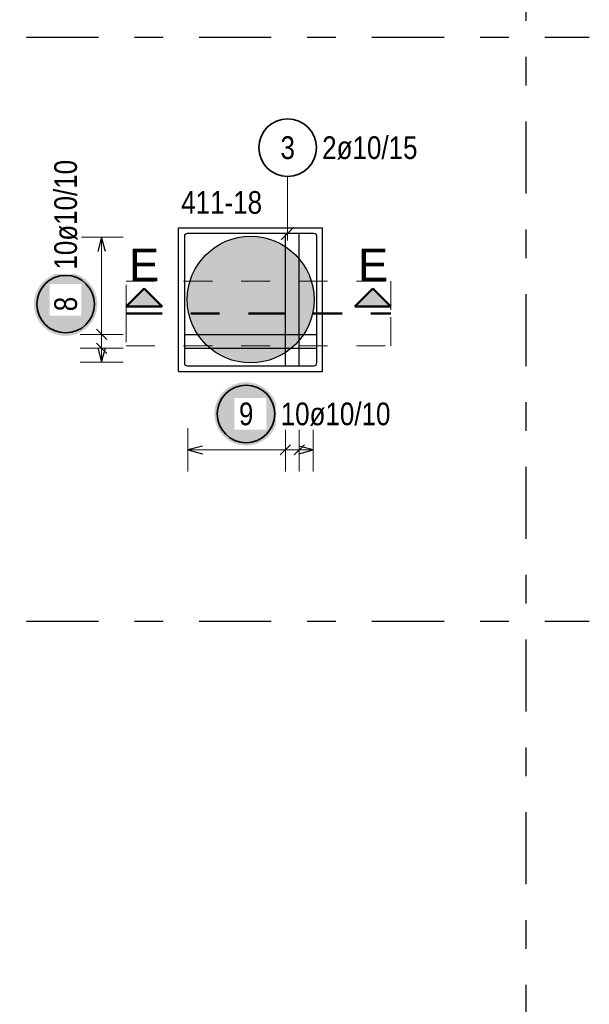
# Model space of a CAD drawing. Header units: millimetres. Extents: x -1.9 to 32.6, y 0 to 21.
# Tile 38 of 59: x 10.9 to 12.9, y 15.9 to 19.3. Entities that reach past the tile are written whole.
import ezdxf

# ---------------------------------------------------------------- set-up
doc = ezdxf.new("R2010")
doc.units = ezdxf.units.MM
for name, pattern in [('DASHDOT', [1, 0.5, -0.25, 0, -0.25]), ('DASHDOTX2', [2, 1, -0.5, 0, -0.5]), ('HIDDEN', [0.375, 0.25, -0.125])]:
    doc.linetypes.add(name, pattern=pattern)
doc.layers.add('Achsen', color=7, linetype='Continuous', lineweight=20)
doc.layers.add('nplo Bewehrung', color=7, linetype='Continuous', lineweight=20)
doc.styles.add('Arial', font='arial.ttf')
doc.styles.add('Arial Narrow', font='ARIALN.TTF')

msp = doc.modelspace()

# ---------------------------------------------------------------- hatches: boundary and pattern name
at = {"lineweight": 13, "true_color": 0xd7ffd7}
msp.add_hatch(color=254, dxfattribs=at).paths.add_polyline_path([(11.9124, 18.322441), (11.91238, 18.325407), (11.91232, 18.328373), (11.91222, 18.331338), (11.91208, 18.334301), (11.9119, 18.337261), (11.91168, 18.340219), (11.91142, 18.343174), (11.911121, 18.346126), (11.910782, 18.349072), (11.910403, 18.352014), (11.909984, 18.354951), (11.909526, 18.357882), (11.909029, 18.360806), (11.908492, 18.363723), (11.907915, 18.366633), (11.9073, 18.369535), (11.906646, 18.372428), (11.905952, 18.375312), (11.90522, 18.378186), (11.904449, 18.381051), (11.903639, 18.383905), (11.902791, 18.386747), (11.901905, 18.389578), (11.900981, 18.392397), (11.900019, 18.395202), (11.899019, 18.397995), (11.897982, 18.400774), (11.896907, 18.403539), (11.895795, 18.406289), (11.894646, 18.409023), (11.89346, 18.411742), (11.892238, 18.414445), (11.890979, 18.417131), (11.889684, 18.4198), (11.888354, 18.422451), (11.886987, 18.425084), (11.885586, 18.427698), (11.884149, 18.430293), (11.882678, 18.432869), (11.881171, 18.435424), (11.879631, 18.437959), (11.878056, 18.440473), (11.876448, 18.442966), (11.874806, 18.445436), (11.873131, 18.447884), (11.871424, 18.45031), (11.869683, 18.452712), (11.867911, 18.45509), (11.866106, 18.457445), (11.86427, 18.459774), (11.862403, 18.462079), (11.860505, 18.464359), (11.858576, 18.466612), (11.856617, 18.46884), (11.854628, 18.471041), (11.85261, 18.473214), (11.850563, 18.475361), (11.848487, 18.477479), (11.846382, 18.47957), (11.84425, 18.481632), (11.842089, 18.483664), (11.839902, 18.485668), (11.837688, 18.487642), (11.835447, 18.489586), (11.833181, 18.491499), (11.830889, 18.493382), (11.828571, 18.495234), (11.826229, 18.497054), (11.823863, 18.498843), (11.821472, 18.500599), (11.819058, 18.502323), (11.816622, 18.504014), (11.814162, 18.505673), (11.811681, 18.507298), (11.809177, 18.508889), (11.806653, 18.510447), (11.804108, 18.51197), (11.801542, 18.513459), (11.798957, 18.514913), (11.796352, 18.516332), (11.793728, 18.517716), (11.791086, 18.519065), (11.788426, 18.520378), (11.785749, 18.521654), (11.783054, 18.522895), (11.780343, 18.524099), (11.777617, 18.525266), (11.774874, 18.526397), (11.772117, 18.52749), (11.769345, 18.528546), (11.766559, 18.529565), (11.76376, 18.530546), (11.760947, 18.531489), (11.758123, 18.532395), (11.755286, 18.533262), (11.752438, 18.53409), (11.749579, 18.534881), (11.746709, 18.535632), (11.74383, 18.536345), (11.740941, 18.537019), (11.738043, 18.537654), (11.735138, 18.53825), (11.732224, 18.538807), (11.729303, 18.539324), (11.726376, 18.539802), (11.723442, 18.54024), (11.720503, 18.540639), (11.717558, 18.540998), (11.714609, 18.541317), (11.711656, 18.541597), (11.708699, 18.541836), (11.70574, 18.542036), (11.702778, 18.542196), (11.699814, 18.542316), (11.696849, 18.542396), (11.693883, 18.542436), (11.690916, 18.542436), (11.68795, 18.542396), (11.684985, 18.542316), (11.682021, 18.542196), (11.679059, 18.542036), (11.6761, 18.541836), (11.673143, 18.541597), (11.67019, 18.541317), (11.667241, 18.540998), (11.664297, 18.540639), (11.661357, 18.54024), (11.658424, 18.539802), (11.655496, 18.539324), (11.652575, 18.538807), (11.649662, 18.53825), (11.646756, 18.537654), (11.643858, 18.537019), (11.64097, 18.536345), (11.63809, 18.535632), (11.635221, 18.534881), (11.632362, 18.53409), (11.629513, 18.533262), (11.626677, 18.532395), (11.623852, 18.531489), (11.62104, 18.530546), (11.61824, 18.529565), (11.615454, 18.528546), (11.612682, 18.52749), (11.609925, 18.526397), (11.607183, 18.525266), (11.604456, 18.524099), (11.601745, 18.522895), (11.59905, 18.521654), (11.596373, 18.520378), (11.593713, 18.519065), (11.591071, 18.517716), (11.588447, 18.516332), (11.585842, 18.514913), (11.583257, 18.513459), (11.580691, 18.51197), (11.578146, 18.510447), (11.575622, 18.508889), (11.573119, 18.507298), (11.570637, 18.505673), (11.568178, 18.504014), (11.565741, 18.502323), (11.563327, 18.500599), (11.560937, 18.498843), (11.55857, 18.497054), (11.556228, 18.495234), (11.553911, 18.493382), (11.551619, 18.491499), (11.549352, 18.489586), (11.547111, 18.487642), (11.544897, 18.485668), (11.54271, 18.483664), (11.54055, 18.481632), (11.538417, 18.47957), (11.536313, 18.477479), (11.534236, 18.475361), (11.532189, 18.473214), (11.530171, 18.471041), (11.528182, 18.46884), (11.526223, 18.466612), (11.524294, 18.464359), (11.522396, 18.462079), (11.520529, 18.459774), (11.518693, 18.457445), (11.516888, 18.45509), (11.515116, 18.452712), (11.513376, 18.45031), (11.511668, 18.447884), (11.509993, 18.445436), (11.508351, 18.442966), (11.506743, 18.440473), (11.505168, 18.437959), (11.503628, 18.435424), (11.502122, 18.432869), (11.50065, 18.430293), (11.499213, 18.427698), (11.497812, 18.425084), (11.496446, 18.422451), (11.495115, 18.4198), (11.49382, 18.417131), (11.492562, 18.414445), (11.491339, 18.411742), (11.490153, 18.409023), (11.489004, 18.406289), (11.487892, 18.403539), (11.486818, 18.400774), (11.48578, 18.397995), (11.48478, 18.395202), (11.483818, 18.392397), (11.482894, 18.389578), (11.482008, 18.386747), (11.48116, 18.383905), (11.48035, 18.381051), (11.479579, 18.378186), (11.478847, 18.375312), (11.478154, 18.372428), (11.477499, 18.369535), (11.476884, 18.366633), (11.476308, 18.363723), (11.475771, 18.360806), (11.475273, 18.357882), (11.474815, 18.354951), (11.474396, 18.352014), (11.474017, 18.349072), (11.473678, 18.346126), (11.473379, 18.343174), (11.473119, 18.340219), (11.472899, 18.337261), (11.472719, 18.334301), (11.47258, 18.331338), (11.47248, 18.328373), (11.47242, 18.325407), (11.4724, 18.322441), (11.47242, 18.319475), (11.47248, 18.316509), (11.47258, 18.313545), (11.472719, 18.310582), (11.472899, 18.307621), (11.473119, 18.304663), (11.473379, 18.301708), (11.473678, 18.298757), (11.474017, 18.29581), (11.474396, 18.292868), (11.474815, 18.289931), (11.475273, 18.287), (11.475771, 18.284076), (11.476308, 18.281159), (11.476884, 18.278249), (11.477499, 18.275347), (11.478154, 18.272454), (11.478847, 18.26957), (11.479579, 18.266696), (11.48035, 18.263831), (11.48116, 18.260978), (11.482008, 18.258135), (11.482894, 18.255304), (11.483818, 18.252486), (11.48478, 18.24968), (11.48578, 18.246887), (11.486818, 18.244108), (11.487892, 18.241343), (11.489004, 18.238593), (11.490153, 18.235859), (11.491339, 18.23314), (11.492562, 18.230437), (11.49382, 18.227751), (11.495115, 18.225082), (11.496446, 18.222431), (11.497812, 18.219798), (11.499213, 18.217184), (11.50065, 18.214589), (11.502122, 18.212013), (11.503628, 18.209458), (11.505168, 18.206923), (11.506743, 18.204409), (11.508351, 18.201916), (11.509993, 18.199446), (11.511668, 18.196998), (11.513376, 18.194572), (11.515116, 18.19217), (11.516888, 18.189792), (11.518693, 18.187437), (11.520529, 18.185108), (11.522396, 18.182803), (11.524294, 18.180523), (11.526223, 18.17827), (11.528182, 18.176042), (11.530171, 18.173842), (11.532189, 18.171668), (11.534236, 18.169521), (11.536313, 18.167403), (11.538417, 18.165312), (11.54055, 18.163251), (11.54271, 18.161218), (11.544897, 18.159214), (11.547111, 18.15724), (11.549352, 18.155296), (11.551619, 18.153383), (11.553911, 18.1515), (11.556228, 18.149648), (11.55857, 18.147828), (11.560937, 18.14604), (11.563327, 18.144283), (11.565741, 18.142559), (11.568178, 18.140868), (11.570637, 18.139209), (11.573119, 18.137584), (11.575622, 18.135993), (11.578146, 18.134435), (11.580691, 18.132912), (11.583257, 18.131423), (11.585842, 18.129969), (11.588447, 18.12855), (11.591071, 18.127166), (11.593713, 18.125817), (11.596373, 18.124505), (11.59905, 18.123228), (11.601745, 18.121987), (11.604456, 18.120783), (11.607183, 18.119616), (11.609925, 18.118485), (11.612682, 18.117392), (11.615454, 18.116336), (11.61824, 18.115317), (11.62104, 18.114336), (11.623852, 18.113393), (11.626677, 18.112487), (11.629513, 18.11162), (11.632362, 18.110792), (11.635221, 18.110001), (11.63809, 18.10925), (11.64097, 18.108537), (11.643858, 18.107863), (11.646756, 18.107228), (11.649662, 18.106632), (11.652575, 18.106076), (11.655496, 18.105558), (11.658424, 18.10508), (11.661357, 18.104642), (11.664297, 18.104243), (11.667241, 18.103884), (11.67019, 18.103565), (11.673143, 18.103285), (11.6761, 18.103046), (11.679059, 18.102846), (11.682021, 18.102686), (11.684985, 18.102566), (11.68795, 18.102486), (11.690916, 18.102446), (11.693883, 18.102446), (11.696849, 18.102486), (11.699814, 18.102566), (11.702778, 18.102686), (11.70574, 18.102846), (11.708699, 18.103046), (11.711656, 18.103285), (11.714609, 18.103565), (11.717558, 18.103884), (11.720503, 18.104243), (11.723442, 18.104642), (11.726376, 18.10508), (11.729303, 18.105558), (11.732224, 18.106076), (11.735138, 18.106632), (11.738043, 18.107228), (11.740941, 18.107863), (11.74383, 18.108537), (11.746709, 18.10925), (11.749579, 18.110001), (11.752438, 18.110792), (11.755286, 18.11162), (11.758123, 18.112487), (11.760947, 18.113393), (11.76376, 18.114336), (11.766559, 18.115317), (11.769345, 18.116336), (11.772117, 18.117392), (11.774874, 18.118485), (11.777617, 18.119616), (11.780343, 18.120783), (11.783054, 18.121987), (11.785749, 18.123228), (11.788426, 18.124505), (11.791086, 18.125817), (11.793728, 18.127166), (11.796352, 18.12855), (11.798957, 18.129969), (11.801542, 18.131423), (11.804108, 18.132912), (11.806653, 18.134435), (11.809177, 18.135993), (11.811681, 18.137584), (11.814162, 18.139209), (11.816622, 18.140868), (11.819058, 18.142559), (11.821472, 18.144283), (11.823863, 18.14604), (11.826229, 18.147828), (11.828571, 18.149648), (11.830889, 18.1515), (11.833181, 18.153383), (11.835447, 18.155296), (11.837688, 18.15724), (11.839902, 18.159214), (11.842089, 18.161218), (11.84425, 18.163251), (11.846382, 18.165312), (11.848487, 18.167403), (11.850563, 18.169521), (11.85261, 18.171668), (11.854628, 18.173842), (11.856617, 18.176042), (11.858576, 18.17827), (11.860505, 18.180523), (11.862403, 18.182803), (11.86427, 18.185108), (11.866106, 18.187437), (11.867911, 18.189792), (11.869683, 18.19217), (11.871424, 18.194572), (11.873131, 18.196998), (11.874806, 18.199446), (11.876448, 18.201916), (11.878056, 18.204409), (11.879631, 18.206923), (11.881171, 18.209458), (11.882678, 18.212013), (11.884149, 18.214589), (11.885586, 18.217184), (11.886987, 18.219798), (11.888354, 18.222431), (11.889684, 18.225082), (11.890979, 18.227751), (11.892238, 18.230437), (11.89346, 18.23314), (11.894646, 18.235859), (11.895795, 18.238593), (11.896907, 18.241343), (11.897982, 18.244108), (11.899019, 18.246887), (11.900019, 18.24968), (11.900981, 18.252486), (11.901905, 18.255304), (11.902791, 18.258135), (11.903639, 18.260978), (11.904449, 18.263831), (11.90522, 18.266696), (11.905952, 18.26957), (11.906646, 18.272454), (11.9073, 18.275347), (11.907915, 18.278249), (11.908492, 18.281159), (11.909029, 18.284076), (11.909526, 18.287), (11.909984, 18.289931), (11.910403, 18.292868), (11.910782, 18.29581), (11.911121, 18.298757), (11.91142, 18.301708), (11.91168, 18.304663), (11.9119, 18.307621), (11.91208, 18.310582), (11.91222, 18.313545), (11.91232, 18.316509), (11.91238, 18.319475)])
at = {"lineweight": 25, "true_color": 0x0000ff}
for points in [[(11.322145, 18.3616), (11.259645, 18.2991), (11.384645, 18.2991)], [(12.116936, 18.3616), (12.054436, 18.2991), (12.179436, 18.2991)]]:
    msp.add_hatch(color=5, dxfattribs=at).paths.add_polyline_path(points)
at = {"layer": 'Achsen', "lineweight": 25, "true_color": 0xffffff}
for points in [[(11.16, 18.306804), (11.159933, 18.310642), (11.159732, 18.314477), (11.159397, 18.318302), (11.158929, 18.322113), (11.158329, 18.325905), (11.157596, 18.329674), (11.156733, 18.333415), (11.155739, 18.337124), (11.154616, 18.340795), (11.153366, 18.344426), (11.15199, 18.34801), (11.15049, 18.351545), (11.148867, 18.355024), (11.147124, 18.358445), (11.145263, 18.361804), (11.143285, 18.365095), (11.141194, 18.368315), (11.138992, 18.37146), (11.136681, 18.374526), (11.134265, 18.37751), (11.131746, 18.380408), (11.129127, 18.383216), (11.126412, 18.385931), (11.123604, 18.388549), (11.120707, 18.391068), (11.117723, 18.393485), (11.114656, 18.395795), (11.111511, 18.397998), (11.108291, 18.400089), (11.105, 18.402066), (11.101642, 18.403928), (11.098221, 18.405671), (11.094741, 18.407294), (11.091207, 18.408794), (11.087622, 18.41017), (11.083992, 18.41142), (11.08032, 18.412542), (11.076611, 18.413536), (11.07287, 18.4144), (11.069101, 18.415132), (11.065309, 18.415733), (11.061498, 18.416201), (11.057673, 18.416536), (11.053839, 18.416737), (11.05, 18.416804), (11.046161, 18.416737), (11.042327, 18.416536), (11.038502, 18.416201), (11.034691, 18.415733), (11.030899, 18.415132), (11.02713, 18.4144), (11.023389, 18.413536), (11.01968, 18.412542), (11.016008, 18.41142), (11.012378, 18.41017), (11.008793, 18.408794), (11.005259, 18.407294), (11.001779, 18.405671), (10.998358, 18.403928), (10.995, 18.402066), (10.991709, 18.400089), (10.988489, 18.397998), (10.985344, 18.395795), (10.982277, 18.393485), (10.979293, 18.391068), (10.976396, 18.388549), (10.973588, 18.385931), (10.970873, 18.383216), (10.968254, 18.380408), (10.965735, 18.37751), (10.963319, 18.374526), (10.961008, 18.37146), (10.958806, 18.368315), (10.956715, 18.365095), (10.954737, 18.361804), (10.952876, 18.358445), (10.951133, 18.355024), (10.94951, 18.351545), (10.94801, 18.34801), (10.946634, 18.344426), (10.945384, 18.340795), (10.944261, 18.337124), (10.943267, 18.333415), (10.942404, 18.329674), (10.941671, 18.325905), (10.941071, 18.322113), (10.940603, 18.318302), (10.940268, 18.314477), (10.940067, 18.310642), (10.94, 18.306804), (10.940067, 18.302965), (10.940268, 18.29913), (10.940603, 18.295305), (10.941071, 18.291494), (10.941671, 18.287702), (10.942404, 18.283933), (10.943267, 18.280192), (10.944261, 18.276483), (10.945384, 18.272812), (10.946634, 18.269181), (10.94801, 18.265597), (10.94951, 18.262063), (10.951133, 18.258583), (10.952876, 18.255162), (10.954737, 18.251804), (10.956715, 18.248512), (10.958806, 18.245292), (10.961008, 18.242147), (10.963319, 18.239081), (10.965735, 18.236097), (10.968254, 18.233199), (10.970873, 18.230391), (10.973588, 18.227676), (10.976396, 18.225058), (10.979293, 18.222539), (10.982277, 18.220122), (10.985344, 18.217812), (10.988489, 18.215609), (10.991709, 18.213518), (10.995, 18.211541), (10.998358, 18.209679), (11.001779, 18.207936), (11.005259, 18.206314), (11.008793, 18.204813), (11.012378, 18.203437), (11.016008, 18.202187), (11.01968, 18.201065), (11.023389, 18.200071), (11.02713, 18.199207), (11.030899, 18.198475), (11.034691, 18.197874), (11.038502, 18.197406), (11.042327, 18.197071), (11.046161, 18.196871), (11.05, 18.196804), (11.053839, 18.196871), (11.057673, 18.197071), (11.061498, 18.197406), (11.065309, 18.197874), (11.069101, 18.198475), (11.07287, 18.199207), (11.076611, 18.200071), (11.08032, 18.201065), (11.083992, 18.202187), (11.087622, 18.203437), (11.091207, 18.204813), (11.094741, 18.206314), (11.098221, 18.207936), (11.101642, 18.209679), (11.105, 18.211541), (11.108291, 18.213518), (11.111511, 18.215609), (11.114656, 18.217812), (11.117723, 18.220122), (11.120707, 18.222539), (11.123604, 18.225058), (11.126412, 18.227676), (11.129127, 18.230391), (11.131746, 18.233199), (11.134265, 18.236097), (11.136681, 18.239081), (11.138992, 18.242147), (11.141194, 18.245292), (11.143285, 18.248512), (11.145263, 18.251804), (11.147124, 18.255162), (11.148867, 18.258583), (11.15049, 18.262063), (11.15199, 18.265597), (11.153366, 18.269181), (11.154616, 18.272812), (11.155739, 18.276483), (11.156733, 18.280192), (11.157596, 18.283933), (11.158329, 18.287702), (11.158929, 18.291494), (11.159397, 18.295305), (11.159732, 18.29913)], [(11.786589, 17.925424), (11.786522, 17.929262), (11.786321, 17.933097), (11.785986, 17.936922), (11.785518, 17.940733), (11.784917, 17.944525), (11.784185, 17.948294), (11.783321, 17.952035), (11.782327, 17.955744), (11.781205, 17.959415), (11.779955, 17.963046), (11.778579, 17.96663), (11.777079, 17.970165), (11.775456, 17.973644), (11.773713, 17.977065), (11.771851, 17.980424), (11.769874, 17.983715), (11.767783, 17.986935), (11.76558, 17.99008), (11.76327, 17.993146), (11.760853, 17.99613), (11.758334, 17.999028), (11.755716, 18.001836), (11.753001, 18.004551), (11.750193, 18.007169), (11.747295, 18.009688), (11.744311, 18.012105), (11.741245, 18.014415), (11.7381, 18.016618), (11.73488, 18.018709), (11.731589, 18.020686), (11.72823, 18.022548), (11.724809, 18.024291), (11.72133, 18.025914), (11.717795, 18.027414), (11.714211, 18.02879), (11.71058, 18.03004), (11.706909, 18.031162), (11.7032, 18.032156), (11.699459, 18.03302), (11.69569, 18.033752), (11.691898, 18.034353), (11.688087, 18.034821), (11.684262, 18.035156), (11.680427, 18.035357), (11.676589, 18.035424), (11.67275, 18.035357), (11.668915, 18.035156), (11.66509, 18.034821), (11.66128, 18.034353), (11.657487, 18.033752), (11.653718, 18.03302), (11.649977, 18.032156), (11.646268, 18.031162), (11.642597, 18.03004), (11.638966, 18.02879), (11.635382, 18.027414), (11.631848, 18.025914), (11.628368, 18.024291), (11.624947, 18.022548), (11.621589, 18.020686), (11.618297, 18.018709), (11.615077, 18.016618), (11.611932, 18.014415), (11.608866, 18.012105), (11.605882, 18.009688), (11.602984, 18.007169), (11.600176, 18.004551), (11.597461, 18.001836), (11.594843, 17.999028), (11.592324, 17.99613), (11.589907, 17.993146), (11.587597, 17.99008), (11.585394, 17.986935), (11.583303, 17.983715), (11.581326, 17.980424), (11.579464, 17.977065), (11.577721, 17.973644), (11.576099, 17.970165), (11.574598, 17.96663), (11.573222, 17.963046), (11.571972, 17.959415), (11.57085, 17.955744), (11.569856, 17.952035), (11.568992, 17.948294), (11.56826, 17.944525), (11.567659, 17.940733), (11.567191, 17.936922), (11.566857, 17.933097), (11.566656, 17.929262), (11.566589, 17.925424), (11.566656, 17.921585), (11.566857, 17.91775), (11.567191, 17.913925), (11.567659, 17.910114), (11.56826, 17.906322), (11.568992, 17.902553), (11.569856, 17.898812), (11.57085, 17.895103), (11.571972, 17.891432), (11.573222, 17.887801), (11.574598, 17.884217), (11.576099, 17.880682), (11.577721, 17.877203), (11.579464, 17.873782), (11.581326, 17.870424), (11.583303, 17.867132), (11.585394, 17.863912), (11.587597, 17.860767), (11.589907, 17.857701), (11.592324, 17.854717), (11.594843, 17.851819), (11.597461, 17.849011), (11.600176, 17.846296), (11.602984, 17.843678), (11.605882, 17.841159), (11.608866, 17.838742), (11.611932, 17.836432), (11.615077, 17.834229), (11.618297, 17.832138), (11.621589, 17.830161), (11.624947, 17.828299), (11.628368, 17.826556), (11.631848, 17.824934), (11.635382, 17.823433), (11.638966, 17.822057), (11.642597, 17.820807), (11.646268, 17.819685), (11.649977, 17.818691), (11.653718, 17.817827), (11.657487, 17.817095), (11.66128, 17.816494), (11.66509, 17.816026), (11.668915, 17.815691), (11.67275, 17.815491), (11.676589, 17.815424), (11.680427, 17.815491), (11.684262, 17.815691), (11.688087, 17.816026), (11.691898, 17.816494), (11.69569, 17.817095), (11.699459, 17.817827), (11.7032, 17.818691), (11.706909, 17.819685), (11.71058, 17.820807), (11.714211, 17.822057), (11.717795, 17.823433), (11.72133, 17.824934), (11.724809, 17.826556), (11.72823, 17.828299), (11.731589, 17.830161), (11.73488, 17.832138), (11.7381, 17.834229), (11.741245, 17.836432), (11.744311, 17.838742), (11.747295, 17.841159), (11.750193, 17.843678), (11.753001, 17.846296), (11.755716, 17.849011), (11.758334, 17.851819), (11.760853, 17.854717), (11.76327, 17.857701), (11.76558, 17.860767), (11.767783, 17.863912), (11.769874, 17.867132), (11.771851, 17.870424), (11.773713, 17.873782), (11.775456, 17.877203), (11.777079, 17.880682), (11.778579, 17.884217), (11.779955, 17.887801), (11.781205, 17.891432), (11.782327, 17.895103), (11.783321, 17.898812), (11.784185, 17.902553), (11.784917, 17.906322), (11.785518, 17.910114), (11.785986, 17.913925), (11.786321, 17.91775)]]:
    msp.add_hatch(color=7, dxfattribs=at).paths.add_polyline_path(points)

# ---------------------------------------------------------------- linework, layer by layer
at = {"color": 3, "linetype": 'Continuous', "lineweight": 25}
for p, q in [((11.442226, 18.072441), (11.442226, 18.572441)), ((11.442226, 18.572441), (11.942226, 18.572441)), ((11.942226, 18.072441), (11.942226, 18.572441)), ((11.442226, 18.072441), (11.942226, 18.072441))]:
    msp.add_line(p, q, dxfattribs=at)
at = {"color": 9, "linetype": 'HIDDEN', "lineweight": 0, "ltscale": 0.25}
for p, q in [((11.259645, 18.2741), (11.259645, 18.386676)), ((11.259645, 18.386676), (12.179436, 18.386676)), ((12.179436, 18.386676), (12.179436, 18.2741)), ((11.259645, 18.2741), (11.259645, 18.161523)), ((12.179436, 18.161523), (12.179436, 18.2741)), ((11.259645, 18.161523), (12.179436, 18.161523))]:
    msp.add_line(p, q, dxfattribs=at)
at = {"color": 4, "linetype": 'Continuous', "lineweight": 50}
for p, q in [((11.322145, 18.3616), (11.259645, 18.2991)), ((11.384645, 18.2991), (11.322145, 18.3616)), ((12.116936, 18.3616), (12.054436, 18.2991)), ((12.179436, 18.2991), (12.116936, 18.3616)), ((11.259645, 18.2991), (11.384645, 18.2991)), ((12.054436, 18.2991), (12.179436, 18.2991))]:
    msp.add_line(p, q, dxfattribs=at)
at = {"color": 4, "linetype": 'DASHDOT', "lineweight": 50, "ltscale": 0.25}
msp.add_line((11.259645, 18.2741), (12.179436, 18.2741), dxfattribs=at)
msp.add_line((11.259645, 18.2741), (12.179436, 18.2741), dxfattribs=at)
at = {"layer": 'Achsen', "color": 3, "linetype": 'DASHDOTX2', "lineweight": 25, "ltscale": 0.25}
for p, q in [((12.647226, 19.541496), (12.647226, 10.31573)), ((1.91368, 19.235042), (12.86808, 19.235042)), ((1.91368, 17.205042), (12.86808, 17.205042))]:
    msp.add_line(p, q, dxfattribs=at)
at = {"layer": 'Achsen', "color": 5, "linetype": 'Continuous', "lineweight": 18, "ltscale": 2}
for p, q in [((11.820728, 18.750561), (11.820728, 18.527441)), ((11.25, 18.539941), (11.1, 18.539941)), ((11.175, 18.104941), (11.175, 18.539941)), ((11.1, 18.201608), (11.25, 18.201608)), ((11.1, 18.153274), (11.25, 18.153274)), ((11.1, 18.104941), (11.25, 18.104941)), ((11.474726, 17.875424), (11.474726, 17.725424)), ((11.813059, 17.725424), (11.813059, 17.875424)), ((11.861393, 17.725424), (11.861393, 17.875424)), ((11.909726, 17.725424), (11.909726, 17.875424)), ((11.909726, 17.800424), (11.474726, 17.800424))]:
    msp.add_line(p, q, dxfattribs=at)
at = {"layer": 'Achsen', "color": 3, "linetype": 'Continuous', "lineweight": 25, "ltscale": 2}
for p, q in [((11.912226, 18.552441), (11.472226, 18.552441)), ((11.798631, 18.530344), (11.842825, 18.574538)), ((11.813059, 18.094941), (11.813059, 18.549941)), ((11.861393, 18.094941), (11.861393, 18.549941)), ((11.175, 18.539941), (11.161603, 18.489941)), ((11.188397, 18.489941), (11.175, 18.539941)), ((11.462226, 18.542441), (11.462226, 18.102441)), ((11.922226, 18.102441), (11.922226, 18.542441)), ((11.157322, 18.219285), (11.192678, 18.18393)), ((11.157322, 18.170952), (11.192678, 18.135597)), ((11.464726, 18.201608), (11.919726, 18.201608)), ((11.161603, 18.154941), (11.175, 18.104941)), ((11.175, 18.104941), (11.188397, 18.154941)), ((11.462226, 18.154941), (11.462226, 18.102441)), ((11.464726, 18.153274), (11.919726, 18.153274)), ((11.472226, 18.092441), (11.912226, 18.092441)), ((11.472226, 18.092441), (11.524726, 18.092441)), ((11.524726, 17.813821), (11.474726, 17.800424)), ((11.474726, 17.800424), (11.524726, 17.787026)), ((11.795382, 17.782746), (11.830737, 17.818101)), ((11.843715, 17.782746), (11.87907, 17.818101)), ((11.909726, 17.800424), (11.859726, 17.813821)), ((11.859726, 17.787026), (11.909726, 17.800424))]:
    msp.add_line(p, q, dxfattribs=at)
at = {"layer": 'Achsen', "color": 2, "linetype": 'Continuous', "lineweight": 35, "ltscale": 2}
for centre in [(11.820728, 18.850561), (11.05, 18.306804), (11.676589, 17.925424)]:
    msp.add_circle(centre, 0.1, dxfattribs=at)
at = {"layer": 'Achsen', "color": 3, "linetype": 'Continuous', "lineweight": 25, "ltscale": 2}
for centre, start, end in [((11.472226, 18.542441), 90, 180), ((11.912226, 18.542441), 0, 90), ((11.472226, 18.102441), 180, 270), ((11.472226, 18.102441), 180, 270), ((11.912226, 18.102441), 270, 0)]:
    msp.add_arc(centre, 0.01, start, end, dxfattribs=at)
at = {"layer": 'nplo Bewehrung', "color": 3, "linetype": 'Continuous', "lineweight": 25}
msp.add_circle((11.6924, 18.322441), 0.22, dxfattribs=at)

# ---------------------------------------------------------------- texts
at = {"color": 2, "lineweight": 35, "style": 'Arial Narrow'}
msp.add_text('411-18', height=0.07875, dxfattribs=at).set_placement((11.451216, 18.620864))
at = {"color": 4, "lineweight": 50, "style": 'Arial'}
for p in [(11.270395, 18.3866), (12.065186, 18.3866)]:
    msp.add_text('E', height=0.1125, dxfattribs=at).set_placement(p)
at = {"layer": 'Achsen', "color": 2, "lineweight": 35, "char_height": 0.07875, "attachment_point": 1, "line_spacing_factor": 0.9, "style": 'Arial Narrow'}
for s, insert in [('3', (11.795922, 18.889936)), ('2ø10/15', (11.940728, 18.889936))]:
    msp.add_mtext(s, dxfattribs=dict(at, insert=insert))

# ---------------------------------------------------------------- next in the draw order: texts
at = {"layer": 'Achsen', "color": 2, "lineweight": 35, "char_height": 0.07875, "attachment_point": 1, "rotation": 90, "line_spacing_factor": 0.9, "style": 'Arial Narrow', "bg_fill": 3, "box_fill_scale": 1.2, "bg_fill_color": 256, "bg_fill_true_color": 13158600, "bg_fill_transparency": 0}
for s, insert in [('10ø10/10', (11.010625, 18.426804)), ('8', (11.010625, 18.281997))]:
    msp.add_mtext(s, dxfattribs=dict(at, insert=insert))
at = {"layer": 'Achsen', "color": 2, "lineweight": 35, "char_height": 0.07875, "attachment_point": 1, "line_spacing_factor": 0.9, "style": 'Arial Narrow', "bg_fill": 3, "box_fill_scale": 1.2, "bg_fill_color": 256, "bg_fill_true_color": 13158600, "bg_fill_transparency": 0}
for s, insert in [('9', (11.651782, 17.964799)), ('10ø10/10', (11.796589, 17.964799))]:
    msp.add_mtext(s, dxfattribs=dict(at, insert=insert))

doc.saveas('drawing.dxf')
